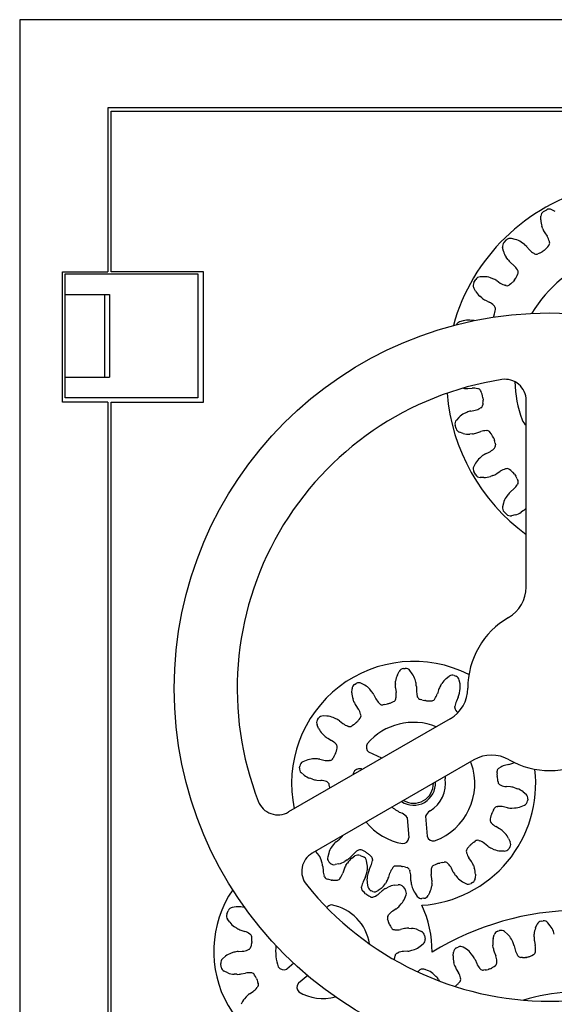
# Model space of a CAD drawing. Header units: inches. Extents: x 15 to 615, y 10 to 1030.
# Tile 2 of 3: x 15 to 318, y 471 to 1030. Entities that reach past the tile are written whole.
import ezdxf

# ---------------------------------------------------------------- set-up
doc = ezdxf.new("R2010")
doc.units = ezdxf.units.IN
doc.header["$MEASUREMENT"] = 0

msp = doc.modelspace()

# ---------------------------------------------------------------- linework, layer by layer
for p, q in [((614.72, 1030.41), (14.72, 1030.41)), ((14.72, 1030.41), (14.72, 10.41)), ((564.72, 980.41), (64.72, 980.41)), ((64.72, 980.41), (64.72, 887.18)), ((66.72, 887.18), (66.72, 978.41)), ((66.72, 978.41), (562.72, 978.41)), ((310.69, 916.72), (310.76, 918.88)), ((312.25, 921.39), (314.03, 922.42)), ((318.86, 921.43), (316.96, 922.46)), ((311.81, 911.58), (311.28, 913.05)), ((296.18, 905.58), (294.08, 906.08)), ((312.9, 909.41), (314.25, 907.39)), ((289.51, 898.91), (289.01, 901.01)), ((289.81, 903.83), (291.26, 905.28)), ((300.85, 903.17), (299.57, 904.06)), ((302.66, 901.55), (304.27, 899.73)), ((314.64, 901.4), (315.22, 902.13)), ((315.7, 904.05), (315.57, 904.51)), ((291.92, 894.24), (291.03, 895.52)), ((307.12, 897.46), (306.7, 897.71)), ((309.95, 897.8), (309.09, 897.43)), ((312.52, 899.31), (311.42, 898.59)), ((312.52, 899.31), (313.5, 900.18)), ((293.54, 892.43), (295.37, 890.82)), ((39.05, 813.18), (39.05, 887.18)), ((39.05, 887.18), (64.72, 887.18)), ((40.56, 885.99), (115.9, 885.99)), ((40.56, 815.62), (40.56, 885.99)), ((119.05, 887.18), (66.72, 887.18)), ((115.9, 885.99), (115.9, 815.62)), ((119.05, 813.18), (119.05, 887.18)), ((278.37, 884.4), (276.22, 884.34)), ((283.51, 883.28), (282.04, 883.81)), ((297.29, 885.14), (297.66, 886)), ((297.63, 887.97), (297.39, 888.39)), ((273.66, 876.23), (272.63, 878.13)), ((272.68, 881.06), (273.7, 882.84)), ((285.68, 882.19), (287.7, 880.84)), ((291.04, 879.39), (290.58, 879.52)), ((293.69, 880.45), (292.96, 879.87)), ((295.79, 882.57), (294.91, 881.59)), ((295.79, 882.57), (296.5, 883.67)), ((40.56, 874.34), (65.82, 874.34)), ((62.88, 874.34), (62.88, 827.27)), ((65.82, 874.34), (65.82, 827.27)), ((277.2, 872.34), (276, 873.35)), ((279.23, 871.01), (281.41, 869.93)), ((284.33, 867.77), (283.99, 868.1)), ((283.95, 862.07), (283.62, 861.42)), ((283.95, 862.07), (284.36, 863.32)), ((284.74, 864.94), (284.87, 865.87)), ((266.66, 859.33), (264.59, 858.71)), ((271.91, 859.58), (270.35, 859.71)), ((40.56, 827.27), (65.82, 827.27)), ((266.84, 821.05), (266.49, 821.12)), ((269.26, 820.92), (271.69, 821.08)), ((275.31, 820.66), (274.84, 820.78)), ((277.07, 818.42), (276.73, 819.28)), ((277.82, 815.53), (277.55, 816.82)), ((64.72, 813.18), (39.05, 813.18)), ((115.9, 815.62), (40.56, 815.62)), ((64.72, 813.18), (64.72, 331.01)), ((66.72, 813.18), (119.05, 813.18)), ((66.72, 331.01), (66.72, 813.18)), ((277.84, 812.55), (277.73, 811.63)), ((277.82, 815.53), (277.89, 814.22)), ((302.38, 708.14), (302.38, 814.14)), ((268.64, 807.36), (267.23, 806.69)), ((270.95, 808.12), (273.33, 808.59)), ((276.72, 809.93), (276.3, 809.7)), ((262.55, 798.13), (262.02, 800.11)), ((264.22, 804.51), (262.74, 802.95)), ((266.66, 795.41), (264.59, 796.03)), ((271.91, 795.16), (270.35, 795.03)), ((274.29, 795.65), (276.59, 796.43)), ((280.19, 796.97), (279.71, 796.96)), ((282.48, 795.26), (281.92, 796.01)), ((283.95, 792.67), (283.35, 793.84)), ((283.95, 792.67), (284.36, 791.42)), ((284.74, 789.8), (284.87, 788.87)), ((279.23, 783.73), (281.41, 784.8)), ((284.33, 786.97), (283.99, 786.64)), ((273.66, 778.5), (272.63, 776.61)), ((277.2, 782.4), (276, 781.39)), ((273.7, 771.9), (272.68, 773.68)), ((285.68, 772.55), (287.7, 773.9)), ((291.04, 775.35), (290.58, 775.22)), ((293.69, 774.29), (292.96, 774.87)), ((295.79, 772.17), (294.91, 773.15)), ((295.79, 772.17), (296.5, 771.07)), ((278.37, 770.34), (276.22, 770.4)), ((283.51, 771.46), (282.04, 770.93)), ((297.29, 769.6), (297.66, 768.74)), ((297.63, 766.77), (297.39, 766.35)), ((293.54, 762.31), (295.37, 763.91)), ((289.51, 755.82), (289.01, 753.72)), ((291.92, 760.5), (291.03, 759.22)), ((291.26, 749.46), (289.81, 750.91)), ((300.85, 751.57), (299.57, 750.68)), ((296.18, 749.16), (294.08, 748.66)), ((229.28, 658.24), (230.26, 660.16)), ((232.69, 661.79), (233.74, 661.87)), ((237.68, 658.92), (236.4, 660.66)), ((228.08, 653.12), (228.23, 654.67)), ((239.68, 654.05), (239.28, 655.56)), ((256.95, 656.12), (258.67, 657.43)), ((261.57, 657.84), (262.55, 657.46)), ((264.81, 653.09), (264.42, 655.21)), ((203.42, 648.14), (203.47, 650.3)), ((204.96, 652.82), (205.87, 653.35)), ((210.7, 652.39), (208.79, 653.41)), ((214.61, 648.88), (213.59, 650.07)), ((228.14, 650.69), (228.49, 648.28)), ((240.01, 651.64), (240.04, 649.22)), ((252.65, 649.81), (251.93, 647.49)), ((253.65, 652.03), (254.46, 653.36)), ((264.5, 647.84), (264.8, 649.37)), ((204.57, 643.01), (204.03, 644.47)), ((215.95, 646.85), (217.04, 644.68)), ((228.37, 644.65), (228.45, 645.12)), ((240.75, 645.64), (240.59, 646.1)), ((243.13, 644.07), (242.23, 644.34)), ((245.06, 643.67), (244.76, 643.71)), ((245.15, 643.66), (245.06, 643.67)), ((245.15, 643.66), (245.3, 643.64)), ((245.3, 643.64), (245.45, 643.62)), ((245.45, 643.62), (245.84, 643.56)), ((247.51, 643.43), (248.44, 643.44)), ((250.24, 644.27), (250.51, 644.66)), ((263.76, 645.52), (262.74, 643.32)), ((205.67, 640.84), (207.04, 638.83)), ((219.22, 641.77), (218.88, 642.11)), ((222.05, 641.38), (221.13, 641.24)), ((223.96, 641.87), (223.67, 641.77)), ((224.05, 641.89), (223.96, 641.87)), ((224.05, 641.89), (224.19, 641.94)), ((224.19, 641.94), (224.34, 641.99)), ((224.34, 641.99), (224.72, 642.1)), ((226.27, 642.71), (227.11, 643.12)), ((261.82, 639.79), (261.88, 640.27)), ((263.28, 637.34), (262.59, 637.98)), ((259.21, 633.36), (167.41, 580.36)), ((183.86, 632.71), (184.45, 633.58)), ((189.22, 634.81), (187.06, 634.9)), ((194.27, 633.34), (192.84, 633.97)), ((196.36, 632.1), (198.28, 630.62)), ((207.46, 632.85), (208.03, 633.58)), ((208.5, 635.5), (208.37, 635.96)), ((184.51, 627.82), (183.62, 629.79)), ((201.51, 628.94), (201.06, 629.1)), ((204.23, 629.82), (203.46, 629.29)), ((205.74, 631.08), (205.52, 630.87)), ((205.81, 631.14), (205.74, 631.08)), ((205.81, 631.14), (205.92, 631.25)), ((205.92, 631.25), (206.03, 631.35)), ((206.03, 631.35), (206.32, 631.62)), ((187.77, 623.7), (186.65, 624.78)), ((189.71, 622.23), (191.8, 621)), ((194.57, 618.64), (194.25, 619)), ((194.78, 615.79), (194.98, 616.71)), ((177.5, 609.65), (175.52, 608.8)), ((272.69, 610.01), (180.89, 557.01)), ((182.68, 610.52), (181.12, 610.47)), ((185.1, 610.31), (187.48, 609.8)), ((191.12, 609.7), (190.64, 609.64)), ((193.19, 611.66), (192.72, 610.85)), ((194, 613.46), (193.89, 613.18)), ((194.03, 613.55), (194, 613.46)), ((194.03, 613.55), (194.09, 613.69)), ((194.09, 613.69), (194.14, 613.83)), ((194.14, 613.83), (194.29, 614.2)), ((220.31, 610.9), (213.07, 614.32)), ((173.59, 605.43), (173.74, 606.47)), ((209.3, 604.54), (208.61, 604.87)), ((286.84, 605.26), (287.25, 605.51)), ((292.52, 607.32), (290.16, 606.74)), ((294.8, 608.18), (295.48, 608.53)), ((176.29, 601.32), (174.63, 602.7)), ((181.01, 599.01), (179.53, 599.5)), ((183.4, 598.53), (185.82, 598.34)), ((285.83, 602.59), (285.9, 603.52)), ((285.88, 600.62), (285.85, 600.92)), ((285.88, 600.53), (285.88, 600.62)), ((285.88, 600.53), (285.9, 600.37)), ((285.9, 600.37), (285.91, 600.22)), ((285.91, 600.22), (285.94, 599.83)), ((189.34, 597.4), (188.89, 597.59)), ((190.76, 594.93), (190.55, 595.84)), ((286.18, 598.18), (286.4, 597.27)), ((287.61, 595.7), (288.05, 595.52)), ((293.55, 594.58), (291.13, 594.77)), ((295.93, 594.1), (297.41, 593.6)), ((300.66, 591.79), (302.31, 590.41)), ((303.36, 587.68), (303.21, 586.63)), ((283.76, 581.45), (284.22, 582.26)), ((285.82, 583.41), (286.3, 583.46)), ((291.84, 582.8), (289.46, 583.3)), ((294.26, 582.59), (295.82, 582.64)), ((299.45, 583.45), (301.43, 584.31)), ((234.83, 577.18), (235.79, 565.67)), ((245.25, 578.04), (246.2, 566.54)), ((282.16, 577.31), (281.96, 576.4)), ((282.8, 579.28), (282.66, 578.91)), ((282.86, 579.42), (282.8, 579.28)), ((282.91, 579.56), (282.86, 579.42)), ((282.91, 579.56), (282.95, 579.65)), ((282.95, 579.65), (283.05, 579.93)), ((282.37, 574.47), (282.69, 574.11)), ((287.24, 570.88), (285.14, 572.1)), ((194.44, 563.41), (196.32, 564.95)), ((289.18, 569.41), (290.3, 568.32)), ((292.43, 565.28), (293.33, 563.32)), ((192.77, 561.65), (191.84, 560.39)), ((269.49, 560.26), (268.91, 559.53)), ((270.92, 561.75), (270.63, 561.49)), ((271.03, 561.86), (270.92, 561.75)), ((271.14, 561.96), (271.03, 561.86)), ((271.14, 561.96), (271.21, 562.02)), ((271.21, 562.02), (271.42, 562.24)), ((272.72, 563.29), (273.49, 563.82)), ((275.43, 564.17), (275.89, 564.01)), ((280.59, 561.01), (278.66, 562.49)), ((282.68, 559.76), (284.11, 559.13)), ((293.08, 560.4), (292.49, 559.53)), ((184.08, 556.53), (182.71, 558.2)), ((190.21, 557.05), (189.65, 554.97)), ((202.59, 554.72), (204.25, 556.5)), ((203.39, 554.1), (205.13, 555.37)), ((207.17, 558.67), (206.75, 558.44)), ((208.03, 555.73), (209.93, 554.96)), ((209.99, 558.24), (209.15, 558.64)), ((211.76, 557.18), (211.44, 557.4)), ((211.89, 557.09), (211.76, 557.18)), ((212.02, 557.01), (211.89, 557.09)), ((212.02, 557.01), (212.09, 556.96)), ((212.09, 556.96), (212.35, 556.79)), ((213.67, 555.77), (214.35, 555.13)), ((268.44, 557.61), (268.57, 557.15)), ((271.27, 552.26), (269.91, 554.28)), ((287.73, 558.3), (289.88, 558.21)), ((186.35, 551.79), (185.87, 553.27)), ((186.82, 549.4), (186.99, 546.98)), ((191.07, 551.36), (190.35, 552.13)), ((195.98, 550.9), (193.86, 550.47)), ((200.73, 553.16), (199.42, 552.31)), ((200.01, 550.07), (200.85, 551.38)), ((212.12, 550.54), (211.76, 552.67)), ((213.19, 547.58), (214.21, 549.79)), ((215.12, 553.31), (215.07, 552.84)), ((226.71, 548.84), (226.43, 548.45)), ((229.44, 549.68), (228.5, 549.67)), ((231.49, 549.49), (231.1, 549.55)), ((231.64, 549.47), (231.49, 549.49)), ((231.79, 549.45), (231.64, 549.47)), ((231.79, 549.45), (231.88, 549.43)), ((231.88, 549.43), (232.19, 549.39)), ((233.82, 549.04), (234.71, 548.77)), ((248.58, 548.46), (248.49, 547.99)), ((250.67, 550.4), (249.83, 549.99)), ((252.6, 551.12), (252.23, 551.01)), ((252.75, 551.17), (252.6, 551.12)), ((252.89, 551.22), (252.75, 551.17)), ((252.89, 551.22), (252.98, 551.24)), ((252.98, 551.24), (253.27, 551.34)), ((254.89, 551.73), (255.82, 551.87)), ((257.72, 551.34), (258.06, 551)), ((260.99, 546.25), (259.91, 548.43)), ((272.38, 550.1), (272.91, 548.63)), ((187.9, 543.45), (187.71, 543.9)), ((196.45, 542.37), (196.74, 542.76)), ((198.97, 547.87), (198.2, 545.57)), ((210.92, 543), (209.86, 540.81)), ((211.71, 545.3), (212.03, 546.82)), ((212.44, 545.27), (212.15, 543.74)), ((224.29, 543.3), (225.02, 545.62)), ((236.2, 547.46), (236.35, 547.01)), ((236.94, 541.46), (236.9, 543.89)), ((248.81, 542.42), (248.45, 544.82)), ((262.34, 544.23), (263.35, 543.04)), ((273.52, 544.97), (273.47, 542.81)), ((190.36, 542.01), (189.45, 542.23)), ((191.6, 541.68), (190.36, 542.01)), ((191.6, 541.68), (192.01, 541.63)), ((192.42, 541.58), (192.01, 541.63)), ((192.42, 541.58), (193.71, 541.59)), ((193.71, 541.59), (194.64, 541.58)), ((208.88, 537.31), (208.94, 537.78)), ((212.13, 540.02), (212.53, 537.9)), ((219.99, 536.99), (218.27, 535.68)), ((223.29, 541.08), (222.48, 539.75)), ((222.68, 536.98), (224.06, 537.7)), ((227.62, 538.78), (229.76, 539.01)), ((232.46, 537.87), (233.71, 536.25)), ((237.27, 539.06), (237.67, 537.55)), ((248.86, 539.99), (248.71, 538.44)), ((266.25, 540.71), (268.15, 539.7)), ((271.99, 540.29), (271.08, 539.76)), ((210.29, 534.83), (209.61, 535.47)), ((211.2, 533.92), (210.29, 534.83)), ((211.2, 533.92), (211.53, 533.67)), ((211.86, 533.42), (211.53, 533.67)), ((211.86, 533.42), (212.98, 532.79)), ((212.98, 532.79), (213.78, 532.31)), ((215.38, 535.27), (214.4, 535.65)), ((215.75, 532.1), (216.19, 532.29)), ((220.68, 535.6), (218.86, 533.99)), ((233.4, 531.34), (234.15, 533.36)), ((239.27, 534.19), (240.55, 532.45)), ((247.67, 534.87), (246.69, 532.95)), ((137.61, 526.42), (135.48, 526.07)), ((142.85, 526.02), (141.33, 526.34)), ((230.42, 527), (231.47, 528.16)), ((244.26, 531.32), (243.21, 531.23)), ((132.42, 522.34), (133.19, 524.24)), ((223.97, 521.5), (224.27, 521.88)), ((228.59, 525.4), (226.58, 524.04)), ((134.05, 517.7), (132.78, 519.44)), ((138.08, 514.32), (136.76, 515.16)), ((223.96, 518.64), (223.7, 519.54)), ((224.3, 517.4), (223.96, 518.64)), ((224.3, 517.4), (224.46, 517.02)), ((224.62, 516.64), (224.46, 517.02)), ((224.62, 516.64), (225.27, 515.53)), ((225.27, 515.53), (225.72, 514.72)), ((307.73, 514.58), (308.59, 516.56)), ((310.92, 518.33), (311.97, 518.48)), ((316.07, 515.76), (314.7, 517.42)), ((140.28, 513.28), (142.58, 512.51)), ((145.78, 510.76), (145.39, 511.05)), ((227.32, 513.55), (227.8, 513.49)), ((233.34, 514.12), (230.96, 513.63)), ((235.76, 514.31), (237.32, 514.25)), ((240.94, 513.4), (242.92, 512.53)), ((244.68, 510.2), (244.96, 508.16)), ((283.69, 508.48), (284.23, 510.57)), ((286.24, 512.69), (287.25, 513)), ((291.74, 510.98), (290.11, 512.4)), ((306.85, 509.4), (306.9, 510.96)), ((318.36, 511.03), (317.87, 512.51)), ((146.14, 504.67), (145.92, 503.76)), ((146.47, 505.91), (146.14, 504.67)), ((146.47, 505.91), (146.52, 506.32)), ((146.57, 506.73), (146.52, 506.32)), ((146.56, 508.02), (146.57, 508.95)), ((146.57, 506.73), (146.56, 508.02)), ((242.22, 504.07), (243.89, 505.44)), ((262.79, 503.17), (263.73, 503.64)), ((268.49, 502.36), (266.65, 503.5)), ((283.65, 503.22), (283.46, 504.77)), ((294.76, 506.68), (294.04, 508.06)), ((295.61, 504.4), (296.18, 502.04)), ((307.05, 506.97), (307.55, 504.6)), ((131.62, 498.39), (129.95, 497.02)), ((136.36, 500.66), (134.88, 500.18)), ((138.75, 501.13), (141.17, 501.3)), ((144.7, 502.2), (144.25, 502.02)), ((227.38, 496.55), (227.7, 497.79)), ((227.7, 497.79), (227.92, 498.7)), ((229.14, 500.25), (229.59, 500.44)), ((235.09, 501.33), (232.67, 501.16)), ((237.48, 501.8), (238.96, 502.28)), ((260.95, 498.6), (261.14, 500.75)), ((272.16, 498.6), (271.22, 499.85)), ((284.24, 500.86), (285.11, 498.59)), ((297.65, 498.71), (297.4, 499.12)), ((303.09, 497.88), (302.53, 497.75)), ((303.09, 497.88), (303.64, 498)), ((303.64, 498), (303.78, 498.06)), ((303.78, 498.06), (304.15, 498.19)), ((305.67, 498.9), (306.48, 499.36)), ((307.64, 500.96), (307.7, 501.43)), ((129.17, 492.26), (128.89, 494.3)), ((170.37, 494.43), (166.37, 491.17)), ((227.38, 496.55), (227.37, 496.5)), ((261.75, 493.4), (261.31, 494.9)), ((273.36, 496.49), (274.3, 494.25)), ((284.17, 492.67), (284.9, 493.25)), ((285.79, 495.02), (285.77, 495.5)), ((300.32, 497.69), (299.38, 497.76)), ((302.29, 497.73), (301.99, 497.71)), ((302.38, 497.74), (302.29, 497.73)), ((302.38, 497.74), (302.53, 497.75)), ((132.9, 489.05), (130.93, 489.93)), ((138.08, 488.15), (136.52, 488.21)), ((140.5, 488.34), (142.88, 488.83)), ((146.52, 488.91), (146.05, 488.97)), ((148.58, 486.93), (148.12, 487.74)), ((149.22, 485.82), (148.58, 486.93)), ((178.29, 487.41), (172.99, 483.08)), ((241.16, 490.01), (242.02, 490.62)), ((246.92, 490.13), (244.92, 490.96)), ((251.14, 487), (250.02, 488.08)), ((262.71, 491.17), (263.93, 489.07)), ((276.29, 491.2), (275.97, 491.56)), ((279.08, 490.62), (278.15, 490.54)), ((281.02, 490.98), (280.73, 490.9)), ((281.11, 491), (281.02, 490.98)), ((281.11, 491), (281.26, 491.04)), ((281.79, 491.25), (281.26, 491.04)), ((281.79, 491.25), (282.31, 491.46)), ((282.31, 491.46), (282.45, 491.54)), ((282.45, 491.54), (282.79, 491.73)), ((149.22, 485.82), (149.38, 485.44)), ((149.55, 485.05), (149.38, 485.44)), ((149.55, 485.05), (149.88, 483.82)), ((149.88, 483.82), (150.15, 482.92)), ((252.67, 485.11), (253.16, 484.32)), ((261.94, 481.27), (262.43, 481.68)), ((262.43, 481.68), (262.74, 481.93)), ((263.96, 483.07), (264.58, 483.77)), ((265.18, 485.65), (265.08, 486.12)), ((143.42, 475.46), (142.37, 474.3)), ((145.25, 477.06), (147.26, 478.42)), ((149.87, 480.96), (149.57, 480.58))]:
    msp.add_line(p, q)
msp.add_circle((315.86, 650.5), 213.37)
for centre, radius, start, end in [((367.72, 827.37), 110.66, 342.6902, 164.6279), ((313.75, 918.79), 3, 120, 178.3733), ((315.53, 919.82), 3, 61.6267, 120), ((320.69, 916.43), 10, 178.3733, 199.7923), ((293.38, 903.16), 3, 76.6267, 135), ((321.22, 914.96), 10, 199.7923, 213.75), ((305.94, 901.83), 10, 15.5372, 33.75), ((291.93, 901.71), 3, 135, 193.3733), ((293.86, 895.85), 10, 55.2077, 76.6267), ((295.15, 894.96), 10, 41.25, 55.2077), ((306.81, 907.62), 10, 311.9928, 321.5733), ((313.78, 903.51), 2, 316.3202, 15.5372), ((299.24, 901.23), 10, 193.3733, 214.7923), ((311.79, 906.32), 10, 221.25, 239.4628), ((367.72, 827.37), 71.87, 108.8551, 149.7008), ((308.13, 899.18), 2, 239.4628, 298.6798), ((305.98, 906.98), 10, 293.4267, 303.0072), ((300.13, 899.94), 10, 214.7923, 228.75), ((288.77, 883.31), 10, 30.5372, 48.75), ((276.3, 881.34), 3, 91.6267, 150), ((278.66, 874.4), 10, 70.2077, 91.6267), ((288.11, 889.12), 10, 326.9928, 336.5733), ((295.91, 886.96), 2, 331.3202, 30.5372), ((275.27, 879.56), 3, 150, 208.3733), ((280.13, 873.87), 10, 56.25, 70.2077), ((293.26, 889.15), 10, 236.25, 254.4628), ((291.58, 881.32), 2, 254.4628, 313.6798), ((287.48, 888.28), 10, 308.4267, 318.0072), ((282.46, 880.99), 10, 208.3733, 229.7923), ((283.65, 879.98), 10, 229.7923, 243.75), ((276.98, 860.97), 10, 45.5372, 63.75), ((282.93, 866.34), 2, 346.3202, 45.5372), ((274.85, 866.41), 10, 341.9928, 351.5733), ((265.45, 855.84), 3, 106.6267, 153.8763), ((269.52, 849.75), 10, 85.2077, 106.6267), ((271.08, 849.62), 10, 80.3058, 85.2077), ((315.86, 650.5), 177.61, 98.851, 201.149), ((290.38, 814.14), 12, 0, 98.851), ((367.72, 827.37), 71.87, 182.0478, 199.7276), ((367.72, 827.37), 110.66, 184.7368, 233.8111), ((268.61, 830.89), 10, 259.7923, 273.75), ((272.34, 811.1), 10, 75.5372, 93.75), ((274.81, 818.72), 2, 16.3202, 75.5372), ((267.77, 814.74), 10, 11.9928, 21.5733), ((275.73, 811.67), 2, 299.4628, 358.6798), ((267.91, 813.7), 10, 353.4267, 3.0072), ((271.49, 797.65), 10, 115.2077, 136.6267), ((272.9, 798.31), 10, 101.25, 115.2077), ((271.38, 818.4), 10, 281.25, 299.4628), ((264.92, 800.89), 3, 136.6267, 195), ((307.27, 806.08), 7.79, 202.4299, 231.1489), ((265.45, 798.9), 3, 195, 253.3733), ((269.52, 804.99), 10, 253.3733, 274.7923), ((271.08, 805.12), 10, 274.7923, 288.75), ((279.8, 786.97), 10, 90.5372, 108.75), ((280.21, 794.97), 2, 31.3202, 90.5372), ((274.44, 789.3), 10, 26.9928, 36.5733), ((282.93, 788.4), 2, 314.4628, 13.6798), ((274.85, 788.33), 10, 8.4267, 18.0072), ((283.65, 774.76), 10, 116.25, 130.2077), ((276.98, 793.77), 10, 296.25, 314.4628), ((282.46, 773.75), 10, 130.2077, 151.6267), ((275.27, 775.18), 3, 151.6267, 210), ((276.3, 773.4), 3, 210, 268.3733), ((280.13, 780.87), 10, 289.7923, 303.75), ((293.26, 765.59), 10, 105.5372, 123.75), ((291.58, 773.42), 2, 46.3202, 105.5372), ((287.48, 766.46), 10, 41.9928, 51.5733), ((278.66, 780.34), 10, 268.3733, 289.7923), ((288.77, 771.43), 10, 311.25, 329.4628), ((288.11, 765.62), 10, 23.4267, 33.0072), ((295.91, 767.78), 2, 329.4628, 28.6798), ((300.13, 754.79), 10, 131.25, 145.2077), ((299.24, 753.51), 10, 145.2077, 166.6267), ((291.93, 753.03), 3, 166.6267, 225), ((293.38, 751.58), 3, 225, 283.3733), ((293.86, 758.89), 10, 283.3733, 304.7923), ((295.15, 759.78), 10, 304.7923, 316.3524), ((282.38, 708.14), 20, 300.1531, 0), ((315.86, 650.5), 46.66, 120.1531, 179.8469), ((238.47, 596.55), 69.35, 63.2041, 191.9332), ((232.93, 658.8), 3, 94.6055, 152.9788), ((233.98, 658.88), 3, 36.2321, 94.6055), ((238.19, 653.7), 10, 152.9788, 174.3977), ((229.61, 653.01), 10, 14.8132, 36.2321), ((263.01, 648.16), 10, 127.2645, 148.6834), ((260.49, 655.04), 3, 68.8912, 127.2645), ((261.47, 654.66), 3, 10.5179, 68.8912), ((206.47, 650.23), 3, 120.3197, 178.6931), ((207.38, 650.76), 3, 61.9464, 120.3197), ((205.99, 643.57), 10, 40.5275, 61.9464), ((207.01, 642.38), 10, 26.5697, 40.5275), ((238.03, 652.14), 10, 174.3977, 188.3555), ((230.01, 651.5), 10, 0.8555, 14.8132), ((250.04, 649.36), 10, 180.8555, 199.0683), ((262.2, 646.83), 10, 148.6834, 162.6412), ((249.21, 650.68), 20, 300, 359.8469), ((254.98, 651.26), 10, 349.0989, 10.5179), ((213.42, 647.91), 10, 178.6931, 200.112), ((225.98, 649.15), 10, 206.5697, 224.7826), ((226.4, 644.99), 2, 290.9256, 350.1426), ((218.6, 646.83), 10, 350.1426, 8.3555), ((242.64, 646.3), 2, 199.0683, 258.2853), ((246.04, 653.63), 10, 253.0322, 262.6127), ((247.43, 653.43), 10, 260.8839, 270.4644), ((248.61, 645.43), 2, 265.2114, 324.4283), ((242.38, 650.48), 10, 324.4283, 342.6412), ((271.81, 639.11), 10, 155.1412, 173.354), ((254.68, 649.73), 10, 335.1412, 349.0989), ((213.96, 646.45), 10, 200.112, 214.0697), ((198.75, 633.23), 10, 15.8569, 34.0697), ((220.64, 643.18), 2, 224.7826, 283.9995), ((220.53, 651.26), 10, 278.7465, 288.327), ((221.86, 651.68), 10, 286.5982, 296.1787), ((263.81, 639.56), 2, 173.354, 232.571), ((186.35, 631.03), 3, 146.034, 204.4073), ((186.94, 631.9), 3, 87.6607, 146.034), ((188.81, 624.82), 10, 66.2418, 87.6607), ((190.24, 624.19), 10, 52.284, 66.2418), ((199.59, 639.02), 10, 312.3125, 321.893), ((206.58, 634.95), 2, 316.6399, 15.8569), ((270.06, 644.69), 10, 227.3179, 230.8308), ((193.62, 631.96), 10, 204.4073, 225.8263), ((204.4, 638.53), 10, 232.284, 250.4969), ((202.18, 630.83), 2, 250.4969, 309.7138), ((198.57, 638.06), 10, 304.4607, 314.0412), ((238.47, 596.55), 34.74, 68.249, 139.4172), ((194.74, 630.87), 10, 225.8263, 239.784), ((186.77, 612.36), 10, 41.5712, 59.784), ((185.01, 617.94), 10, 338.0268, 347.6073), ((193.08, 617.31), 2, 342.3542, 41.5712), ((215.22, 617.27), 3.65, 148.9761, 234.0057), ((181.46, 600.47), 10, 91.956, 113.375), ((183.02, 600.53), 10, 77.9983, 91.956), ((189.56, 619.59), 10, 257.9983, 276.2111), ((190.9, 611.68), 2, 276.2111, 335.4281), ((184.51, 616.64), 10, 330.175, 339.7555), ((282.69, 592.69), 20, 60.1531, 120), ((315.86, 650.5), 46.66, 240.1531, 299.8469), ((176.55, 605), 3, 171.7483, 230.1216), ((176.71, 606.04), 3, 113.375, 171.7483), ((207.69, 601.34), 3.65, 75.4649, 160.4945), ((238.47, 596.55), 69.35, 273.8812, 6.5544), ((238.47, 596.55), 34.74, 290.0534, 19.4172), ((268.04, 606.34), 3.65, 28.9761, 43.5809), ((287.9, 603.56), 2, 121.9254, 181.1424), ((292.53, 597.03), 10, 103.7126, 121.9254), ((290.15, 617.03), 10, 283.7126, 297.6703), ((182.7, 608.99), 10, 230.1216, 251.5406), ((184.18, 608.49), 10, 251.5406, 265.4983), ((238.47, 596.55), 34.74, 170.0534, 171.751), ((238.47, 596.55), 18.13, 300.845, 8.6256), ((263.74, 599.94), 7.37, 174.8942, 185.231), ((295.8, 601.87), 10, 175.8893, 185.4698), ((295.92, 600.48), 10, 183.7411, 193.3216), ((185.03, 588.37), 10, 67.2855, 85.4983), ((188.56, 595.56), 2, 8.0685, 67.2855), ((181.03, 592.63), 10, 7.5739, 13.3216), ((238.47, 596.55), 12.36, 236.1983, 3.8017), ((238.47, 596.55), 11.19, 239.1955, 0.8045), ((288.38, 597.55), 2, 188.0685, 247.2855), ((291.91, 604.74), 10, 247.2855, 265.4983), ((292.76, 584.61), 10, 71.5406, 85.4983), ((294.25, 584.12), 10, 50.1216, 71.5406), ((300.39, 588.11), 3, 351.7483, 50.1216), ((161.41, 590.75), 12, 201.149, 300), ((238.47, 596.55), 18.13, 227.5191, 248.6256), ((286.04, 581.42), 2, 96.2111, 155.4281), ((287.38, 573.52), 10, 77.9983, 96.2111), ((293.92, 592.58), 10, 257.9983, 271.956), ((295.48, 592.63), 10, 271.956, 293.375), ((300.24, 587.06), 3, 293.375, 351.7483), ((228.78, 572.98), 7.37, 34.7148, 65.231), ((251.91, 574.9), 7.37, 124.2396, 154.7558), ((283.87, 575.8), 2, 162.3542, 221.5712), ((291.93, 575.17), 10, 158.0268, 167.6073), ((292.43, 576.47), 10, 150.175, 159.7555), ((238.47, 596.55), 34.74, 219.0396, 259.4172), ((290.17, 580.74), 10, 221.5712, 239.784), ((282.21, 562.24), 10, 45.8263, 59.784), ((189.97, 572.67), 10, 309.4269, 325.4746), ((232.16, 566.05), 3.65, 268.9761, 354.0057), ((249.72, 567.51), 3.65, 195.4649, 280.4945), ((283.33, 561.15), 10, 24.4073, 45.8263), ((199.86, 554.43), 10, 143.3846, 164.8036), ((200.79, 555.68), 10, 129.4269, 143.3846), ((270.37, 558.15), 2, 136.6399, 195.8569), ((277.36, 554.09), 10, 132.3125, 141.893), ((278.38, 555.05), 10, 124.4607, 134.0412), ((274.77, 562.28), 2, 70.4969, 129.7138), ((272.55, 554.58), 10, 52.284, 70.4969), ((286.7, 568.92), 10, 232.284, 246.2418), ((290, 561.2), 3, 267.6607, 326.034), ((290.59, 562.08), 3, 326.034, 24.4073), ((186.89, 546.61), 12, 120, 218.851), ((176.36, 550.18), 10, 18.0259, 39.4448), ((192.54, 554.18), 3, 164.8036, 223.1769), ((195.29, 561.55), 10, 302.9692, 316.9269), ((209.29, 546.03), 10, 126.1915, 147.6104), ((211.55, 549.67), 10, 118.714, 136.9269), ((206.9, 552.95), 3, 67.8182, 126.1915), ((208.13, 556.92), 2, 59.4971, 118.714), ((208.8, 552.18), 3, 9.4448, 67.8182), ((205.73, 549.2), 10, 55.1697, 64.7502), ((206.89, 548.41), 10, 47.3179, 56.8984), ((213.14, 553.54), 2, 353.354, 52.571), ((278.19, 559.88), 10, 195.8569, 214.0697), ((288.13, 568.29), 10, 246.2418, 267.6607), ((176.85, 548.69), 10, 4.0682, 18.0259), ((193.26, 553.41), 3, 223.1769, 281.5502), ((193.98, 560.7), 10, 281.5502, 302.9692), ((208.46, 544.71), 10, 147.6104, 161.5682), ((202.25, 548.9), 10, 348.0259, 9.4448), ((205.13, 553.99), 10, 335.1412, 353.354), ((234.56, 542.63), 10, 144.4283, 162.6412), ((228.34, 547.68), 2, 85.2114, 144.4283), ((229.52, 539.68), 10, 80.8839, 90.4644), ((230.9, 539.48), 10, 73.0322, 82.6127), ((234.31, 546.81), 2, 19.0683, 78.2853), ((250.55, 548.12), 2, 110.9256, 170.1426), ((255.08, 541.42), 10, 106.5982, 116.1787), ((256.42, 541.84), 10, 98.7465, 108.327), ((256.3, 549.93), 2, 44.7826, 103.9995), ((250.96, 543.95), 10, 26.5697, 44.7826), ((262.99, 546.66), 10, 20.112, 34.0697), ((263.52, 545.19), 10, 358.6931, 20.112), ((196.97, 547.69), 10, 184.0682, 202.281), ((189.75, 544.21), 2, 202.281, 261.498), ((188.71, 548.73), 10, 323.3553, 341.5682), ((201.93, 547.37), 10, 334.0682, 348.0259), ((221.96, 541.85), 10, 169.0989, 190.5179), ((222.26, 543.38), 10, 155.1412, 169.0989), ((214.75, 546.28), 10, 328.6834, 342.6412), ((226.9, 543.74), 10, 0.8555, 19.0683), ((258.35, 546.28), 10, 170.1426, 188.3555), ((269.94, 550.73), 10, 206.5697, 220.5275), ((270.95, 549.54), 10, 220.5275, 241.9464), ((270.47, 542.88), 3, 300.3197, 358.6931), ((315.86, 650.5), 177.61, 218.851, 321.149), ((194.85, 543.57), 2, 264.1384, 323.3553), ((210.86, 537.04), 2, 172.281, 231.498), ((218.85, 536.44), 10, 154.0682, 172.281), ((215.48, 538.45), 3, 190.5179, 248.8912), ((213.94, 544.95), 10, 307.2645, 328.6834), ((227.31, 528.12), 10, 117.6104, 131.5682), ((228.69, 528.84), 10, 96.1915, 117.6104), ((230.09, 536.03), 3, 37.8182, 96.1915), ((246.94, 541.61), 10, 180.8555, 194.8132), ((247.34, 540.1), 10, 194.8132, 216.2321), ((238.76, 539.41), 10, 332.9788, 354.3977), ((238.91, 540.97), 10, 354.3977, 8.3555), ((269.56, 542.35), 3, 241.9464, 300.3197), ((186.92, 501.23), 62.02, 145.683, 273.6755), ((214.95, 533.93), 2, 234.1384, 293.3553), ((216.46, 538.07), 3, 248.8912, 307.2645), ((212.22, 541.47), 10, 293.3553, 311.5682), ((224.03, 534.85), 10, 318.0259, 339.4448), ((231.34, 534.41), 3, 339.4448, 37.8182), ((242.97, 534.22), 3, 216.2321, 274.6055), ((244.01, 534.31), 3, 274.6055, 332.9788), ((135.97, 523.11), 3, 99.4448, 157.8182), ((139.25, 516.56), 10, 78.0259, 99.4448), ((192.13, 523.96), 3.65, 93.5352, 145.0185), ((186.92, 501.23), 26.84, 8.936, 79.3013), ((222.99, 533.69), 10, 304.0682, 318.0259), ((186.92, 501.23), 62.02, 359.5362, 24.9237), ((135.2, 521.21), 3, 157.8182, 216.1915), ((225.56, 520.27), 2, 142.281, 201.498), ((232.18, 515.76), 10, 124.0682, 142.281), ((333.49, 362.65), 161.91, 59.9647, 121.482), ((142.12, 523.6), 10, 216.1915, 237.6104), ((227.55, 515.54), 2, 204.1384, 263.3553), ((316.9, 510.58), 10, 156.431, 177.8499), ((311.34, 515.36), 3, 98.0576, 156.431), ((312.39, 515.51), 3, 39.6843, 98.0576), ((308.38, 509.37), 10, 18.2654, 39.6843), ((143.44, 522.76), 10, 237.6104, 251.5682), ((139.42, 503.02), 10, 53.3553, 71.5682), ((144.58, 509.15), 2, 354.1384, 53.3553), ((228.95, 523.43), 10, 263.3553, 281.5682), ((235.34, 504.32), 10, 87.6104, 101.5682), ((236.9, 504.25), 10, 66.1915, 87.6104), ((241.7, 509.79), 3, 7.8182, 66.1915), ((287.14, 509.83), 3, 107.2884, 165.6617), ((288.14, 510.14), 3, 48.9151, 107.2884), ((285.17, 503.45), 10, 27.4961, 48.9151), ((316.84, 509.02), 10, 177.8499, 191.8076), ((143.94, 504.06), 2, 292.281, 351.498), ((186.92, 501.23), 26.84, 173.0247, 199.3013), ((235.87, 511.79), 10, 288.0259, 309.4448), ((241.98, 507.75), 3, 309.4448, 7.8182), ((265.07, 500.95), 3, 58.1459, 116.5192), ((293.38, 506), 10, 165.6617, 187.0807), ((285.89, 502.06), 10, 13.5384, 27.4961), ((297.76, 502.55), 10, 353.5948, 11.8076), ((137.97, 490.67), 10, 108.0259, 129.4448), ((139.46, 491.15), 10, 94.0682, 108.0259), ((140.46, 511.28), 10, 274.0682, 292.281), ((229.9, 498.4), 2, 112.281, 171.498), ((233.38, 491.18), 10, 94.0682, 112.281), ((234.38, 511.3), 10, 274.0682, 288.0259), ((270.91, 497.71), 10, 174.8925, 196.3115), ((264.13, 500.48), 3, 116.5192, 174.8925), ((263.21, 493.87), 10, 36.7269, 58.1459), ((264.14, 492.62), 10, 22.7692, 36.7269), ((293.57, 504.45), 10, 187.0807, 201.0384), ((275.78, 495.01), 10, 2.8256, 21.0384), ((305.9, 504.38), 10, 193.5384, 211.7513), ((299.35, 499.76), 2, 211.7513, 270.9682), ((300.73, 507.59), 10, 290.0504, 299.6309), ((305.66, 501.18), 2, 294.3778, 353.5948), ((131.86, 494.7), 3, 129.4448, 187.8182), ((132.14, 492.67), 3, 187.8182, 246.1915), ((164.63, 494.37), 3.65, 213.5352, 298.5648), ((271.35, 496.21), 10, 196.3115, 210.2692), ((283.52, 498.12), 10, 202.7692, 220.982), ((277.9, 500.45), 10, 299.2812, 308.8617), ((283.79, 494.92), 2, 303.6086, 2.8256), ((301.06, 507.66), 10, 265.7151, 275.2956), ((136.94, 498.2), 10, 246.1915, 267.6104), ((138.5, 498.14), 10, 267.6104, 281.5682), ((144.89, 479.03), 10, 83.3553, 101.5682), ((146.29, 486.92), 2, 24.1384, 83.3553), ((242.91, 487.57), 3, 125.7499, 137.9265), ((243.77, 488.19), 3, 67.3766, 125.7499), ((243.07, 480.9), 10, 45.9577, 67.3766), ((244.19, 479.81), 10, 31.9999, 45.9577), ((255.3, 484.03), 10, 12.0563, 30.2692), ((277.8, 492.51), 2, 220.982, 280.199), ((278.22, 500.58), 10, 274.9459, 284.5264), ((148.29, 482.19), 2, 322.281, 21.498), ((175.79, 480.73), 3.65, 140.024, 225.0536), ((256.51, 489.75), 10, 308.512, 318.0925), ((263.22, 485.23), 2, 312.8394, 12.0563), ((150.85, 468.77), 10, 124.0682, 138.0259), ((141.66, 486.7), 10, 304.0682, 322.281), ((333.49, 362.65), 161.91, 151.7297, 46.6457), ((186.92, 501.23), 26.84, 239.2876, 285.3335), ((333.49, 362.65), 115.56, 80.6305, 106.3789), ((149.81, 467.61), 10, 138.0259, 159.4448)]:
    msp.add_arc(centre, radius, start, end)

doc.saveas('drawing.dxf')
